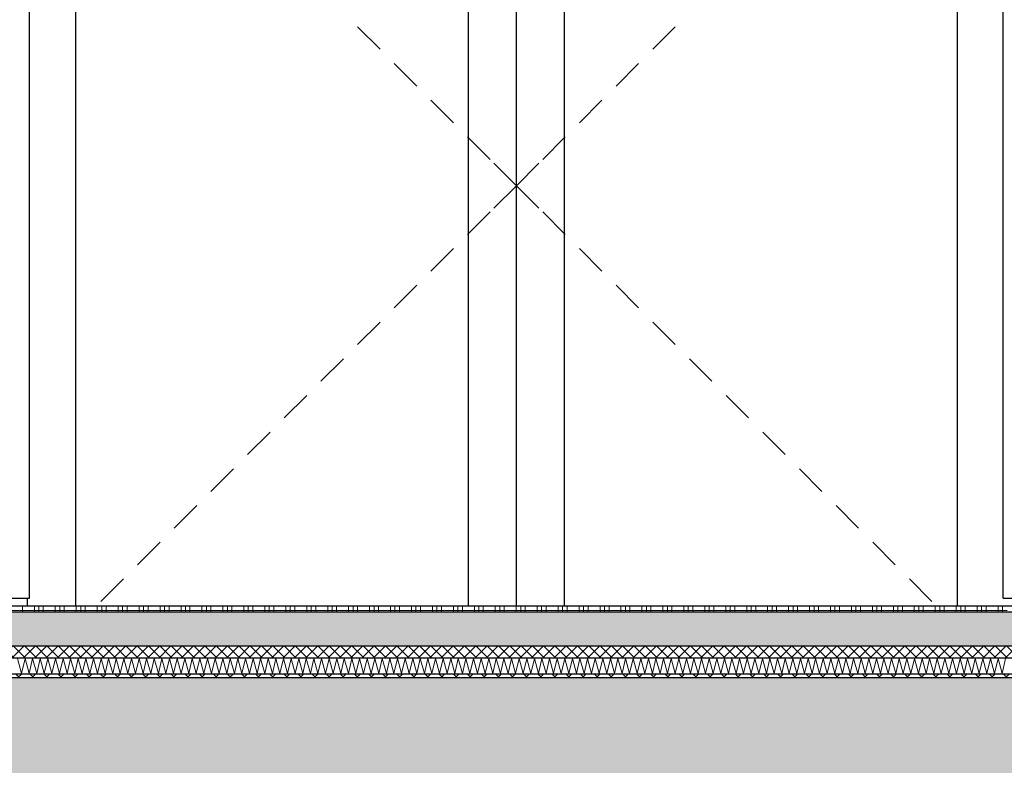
# Model space of a CAD drawing. Header units: metres. Extents: x -12 to 62.3, y -22.2 to 2.8.
# Tile 93 of 214: x 26.8 to 29.2, y -10.6 to -8.7. Entities that reach past the tile are written whole.
import ezdxf

# ---------------------------------------------------------------- set-up
doc = ezdxf.new("R2010")
doc.units = ezdxf.units.M
doc.header["$LTSCALE"] = 20
doc.header["$MEASUREMENT"] = 0
doc.layers.get('0').update_dxf_attribs({"color": 8, "lineweight": 9})
doc.layers.get('Defpoints').update_dxf_attribs({"color": 8, "lineweight": 9})
for name, color, linetype in [('Neubau_A-Decken', 8, 'Continuous'), ('Neubau_B-Bodenaufbau', 8, 'Continuous'), ('Neubau_B-Pfosten-Riegel-Fassade', 8, 'Continuous'), ('Neubau_T-Bemaßung', 8, 'Continuous')]:
    doc.layers.add(name, color=color, linetype=linetype)
doc.styles.add('ERSTELLTER_STIL_2', font='arial.ttf')
doc.dimstyles.new('ERSTELLTER_STIL__1', dxfattribs={"dimtxt": 0.0875, "dimasz": 0.059375, "dimexe": 0.18, "dimexo": 0.0625, "dimgap": 0, "dimtad": 1, "dimzin": 0, "dimdsep": 46, "dimtxsty": 'ERSTELLTER_STIL_2', "dimblk": 'ARROWHEAD_6', "dimblk1": 'ARROWHEAD_6', "dimblk2": 'ARROWHEAD_6', "dimcen": 0.09, "dimclrd": 7, "dimclre": 7, "dimclrt": 7, "dimazin": 0, "dimtfac": 1, "dimtdec": 4, "dimtmove": 0, "dimatfit": 3, "dimfxl": 1, "dimtolj": 1, "dimtzin": 0, "dimarcsym": 0})

# ---------------------------------------------------------------- blocks, each defined once
blk = doc.blocks.new('ARROWHEAD_6')
at = {"color": 0, "linetype": 'Continuous', "lineweight": 0}
for p, q in [((-0.5, -0.5), (0.5, 0.5)), ((0, 0), (-1, 0))]:
    blk.add_line(p, q, dxfattribs=at)
blk = doc.blocks.new('*D470')
at = {"layer": 'Defpoints', "color": 0, "linetype": 'Continuous', "transparency": 16777216}
for p in [(22.615, -6.495), (43.2497, -6.495), (45.53, -10.355)]:
    blk.add_point(p, dxfattribs=at)
at = {"layer": 'Neubau_T-Bemaßung', "linetype": 'Continuous', "lineweight": -2, "transparency": 16777216}
for p, q in [((22.6775, -6.495), (43.4297, -6.495)), ((43.2497, -6.5544), (43.2497, -8.3149)), ((43.2497, -10.2956), (43.2497, -8.5421)), ((45.4675, -10.355), (43.0697, -10.355))]:
    blk.add_line(p, q, dxfattribs=at)
at = {"layer": 'Neubau_T-Bemaßung', "linetype": 'Continuous', "lineweight": -2, "transparency": 16777216, "xscale": 0.059375, "yscale": 0.059375, "zscale": 0.059375}
for p, rotation in [((43.2497, -6.495), 90), ((43.2497, -10.355), 270)]:
    blk.add_blockref('ARROWHEAD_6', p, dxfattribs=dict(at, rotation=rotation))
at = {"layer": 'Neubau_T-Bemaßung', "linetype": 'Continuous', "transparency": 16777216, "insert": (43.2497, -8.4285), "char_height": 0.0875, "attachment_point": 5, "rotation": 90, "style": 'ERSTELLTER_STIL_2'}
blk.add_mtext('\\A1;3.86', dxfattribs=at)
blk = doc.blocks.new('*D481')
at = {"layer": 'Defpoints', "color": 0, "linetype": 'Continuous', "transparency": 16777216}
for p in [(19.0274, -10.355), (45.53, -10.355), (45.53, -10.655)]:
    blk.add_point(p, dxfattribs=at)
at = {"layer": 'Neubau_T-Bemaßung', "linetype": 'Continuous', "lineweight": -2, "transparency": 16777216}
for p, q in [((19.0274, -10.2956), (19.0274, -10.2363)), ((45.4675, -10.355), (18.8474, -10.355)), ((19.0274, -10.355), (19.0274, -10.3917)), ((19.0274, -10.655), (19.0274, -10.6186)), ((45.4675, -10.655), (18.8474, -10.655)), ((19.0274, -10.7144), (19.0274, -10.7738))]:
    blk.add_line(p, q, dxfattribs=at)
at = {"layer": 'Neubau_T-Bemaßung', "linetype": 'Continuous', "lineweight": -2, "transparency": 16777216, "xscale": 0.059375, "yscale": 0.059375, "zscale": 0.059375}
for p, rotation in [((19.0274, -10.355), 270), ((19.0274, -10.655), 90)]:
    blk.add_blockref('ARROWHEAD_6', p, dxfattribs=dict(at, rotation=rotation))
at = {"layer": 'Neubau_T-Bemaßung', "linetype": 'Continuous', "transparency": 16777216, "insert": (19.0274, -10.5051), "char_height": 0.0875, "attachment_point": 5, "rotation": 90, "style": 'ERSTELLTER_STIL_2'}
blk.add_mtext('\\A1;0.30', dxfattribs=at)
blk = doc.blocks.new('*D482')
at = {"layer": 'Defpoints', "color": 0, "linetype": 'Continuous', "transparency": 16777216}
for p in [(18.9137, -10.175), (55.892, -10.175), (45.53, -10.355)]:
    blk.add_point(p, dxfattribs=at)
at = {"layer": 'Neubau_T-Bemaßung', "linetype": 'Continuous', "lineweight": -2, "transparency": 16777216}
for p, q in [((18.9137, -10.175), (18.9137, -10.0772)), ((55.8295, -10.175), (18.7337, -10.175)), ((18.9137, -10.2956), (18.9137, -10.2344)), ((45.4675, -10.355), (18.7337, -10.355))]:
    blk.add_line(p, q, dxfattribs=at)
at = {"layer": 'Neubau_T-Bemaßung', "linetype": 'Continuous', "lineweight": -2, "transparency": 16777216, "xscale": 0.059375, "yscale": 0.059375, "zscale": 0.059375}
for p, rotation in [((18.9137, -10.175), 90), ((18.9137, -10.355), 270)]:
    blk.add_blockref('ARROWHEAD_6', p, dxfattribs=dict(at, rotation=rotation))
at = {"layer": 'Neubau_T-Bemaßung', "linetype": 'Continuous', "transparency": 16777216, "insert": (19.0274, -10.0772), "char_height": 0.0875, "attachment_point": 5, "rotation": 90, "style": 'ERSTELLTER_STIL_2'}
blk.add_mtext('\\A1;0.18', dxfattribs=at)
blk = doc.blocks.new('*D483')
at = {"layer": 'Defpoints', "color": 0, "linetype": 'Continuous', "transparency": 16777216}
for p in [(19.0274, -7.675), (19.2714, -7.675), (55.892, -10.175)]:
    blk.add_point(p, dxfattribs=at)
at = {"layer": 'Neubau_T-Bemaßung', "linetype": 'Continuous', "lineweight": -2, "transparency": 16777216}
for p, q in [((19.2089, -7.675), (18.8474, -7.675)), ((19.0274, -7.7344), (19.0274, -8.8143)), ((19.0274, -10.1156), (19.0274, -9.0427)), ((55.8295, -10.175), (18.8474, -10.175))]:
    blk.add_line(p, q, dxfattribs=at)
at = {"layer": 'Neubau_T-Bemaßung', "linetype": 'Continuous', "lineweight": -2, "transparency": 16777216, "xscale": 0.059375, "yscale": 0.059375, "zscale": 0.059375}
for p, rotation in [((19.0274, -7.675), 90), ((19.0274, -10.175), 270)]:
    blk.add_blockref('ARROWHEAD_6', p, dxfattribs=dict(at, rotation=rotation))
at = {"layer": 'Neubau_T-Bemaßung', "linetype": 'Continuous', "transparency": 16777216, "insert": (19.0274, -8.9285), "char_height": 0.0875, "attachment_point": 5, "rotation": 90, "style": 'ERSTELLTER_STIL_2'}
blk.add_mtext('\\A1;2.50', dxfattribs=at)
blk = doc.blocks.new('*D496')
at = {"layer": 'Defpoints', "color": 0, "linetype": 'Continuous', "transparency": 16777216}
for p in [(19.3774, -10.355), (45.53, -10.355), (45.53, -10.655)]:
    blk.add_point(p, dxfattribs=at)
at = {"layer": 'Neubau_T-Bemaßung', "linetype": 'Continuous', "lineweight": -2, "transparency": 16777216}
for p, q in [((19.3774, -10.2956), (19.3774, -10.2363)), ((45.4675, -10.355), (19.1974, -10.355)), ((19.3774, -10.355), (19.3774, -10.3917)), ((19.3774, -10.655), (19.3774, -10.6186)), ((45.4675, -10.655), (19.1974, -10.655)), ((19.3774, -10.7144), (19.3774, -10.7738))]:
    blk.add_line(p, q, dxfattribs=at)
at = {"layer": 'Neubau_T-Bemaßung', "linetype": 'Continuous', "lineweight": -2, "transparency": 16777216, "xscale": 0.059375, "yscale": 0.059375, "zscale": 0.059375}
for p, rotation in [((19.3774, -10.355), 270), ((19.3774, -10.655), 90)]:
    blk.add_blockref('ARROWHEAD_6', p, dxfattribs=dict(at, rotation=rotation))
at = {"layer": 'Neubau_T-Bemaßung', "linetype": 'Continuous', "transparency": 16777216, "insert": (19.3774, -10.5051), "char_height": 0.0875, "attachment_point": 5, "rotation": 90, "style": 'ERSTELLTER_STIL_2'}
blk.add_mtext('\\A1;0.30', dxfattribs=at)
blk = doc.blocks.new('*D497')
at = {"layer": 'Defpoints', "color": 0, "linetype": 'Continuous', "transparency": 16777216}
for p in [(19.3774, -6.495), (22.615, -6.495), (45.53, -10.355)]:
    blk.add_point(p, dxfattribs=at)
at = {"layer": 'Neubau_T-Bemaßung', "linetype": 'Continuous', "lineweight": -2, "transparency": 16777216}
for p, q in [((22.5525, -6.495), (19.1974, -6.495)), ((19.3774, -6.5544), (19.3774, -8.3149)), ((19.3774, -10.2956), (19.3774, -8.5421)), ((45.4675, -10.355), (19.1974, -10.355))]:
    blk.add_line(p, q, dxfattribs=at)
at = {"layer": 'Neubau_T-Bemaßung', "linetype": 'Continuous', "lineweight": -2, "transparency": 16777216, "xscale": 0.059375, "yscale": 0.059375, "zscale": 0.059375}
for p, rotation in [((19.3774, -6.495), 90), ((19.3774, -10.355), 270)]:
    blk.add_blockref('ARROWHEAD_6', p, dxfattribs=dict(at, rotation=rotation))
at = {"layer": 'Neubau_T-Bemaßung', "linetype": 'Continuous', "transparency": 16777216, "insert": (19.3774, -8.4285), "char_height": 0.0875, "attachment_point": 5, "rotation": 90, "style": 'ERSTELLTER_STIL_2'}
blk.add_mtext('\\A1;3.86', dxfattribs=at)
blk = doc.blocks.new('*D503')
at = {"layer": 'Defpoints', "color": 0, "linetype": 'Continuous', "transparency": 16777216}
for p in [(2.6448, -10.355), (45.53, -10.355), (7.125, -10.655)]:
    blk.add_point(p, dxfattribs=at)
at = {"layer": 'Neubau_T-Bemaßung', "linetype": 'Continuous', "lineweight": -2, "transparency": 16777216}
for p, q in [((2.6448, -10.2956), (2.6448, -10.2363)), ((45.4675, -10.355), (2.4648, -10.355)), ((2.6448, -10.355), (2.6448, -10.3917)), ((2.6448, -10.655), (2.6448, -10.6186)), ((7.0625, -10.655), (2.4648, -10.655)), ((2.6448, -10.7144), (2.6448, -10.7738))]:
    blk.add_line(p, q, dxfattribs=at)
at = {"layer": 'Neubau_T-Bemaßung', "linetype": 'Continuous', "lineweight": -2, "transparency": 16777216, "xscale": 0.059375, "yscale": 0.059375, "zscale": 0.059375}
for p, rotation in [((2.6448, -10.355), 270), ((2.6448, -10.655), 90)]:
    blk.add_blockref('ARROWHEAD_6', p, dxfattribs=dict(at, rotation=rotation))
at = {"layer": 'Neubau_T-Bemaßung', "linetype": 'Continuous', "transparency": 16777216, "insert": (2.6448, -10.5051), "char_height": 0.0875, "attachment_point": 5, "rotation": 90, "style": 'ERSTELLTER_STIL_2'}
blk.add_mtext('\\A1;0.30', dxfattribs=at)
blk = doc.blocks.new('*D504')
at = {"layer": 'Defpoints', "color": 0, "linetype": 'Continuous', "transparency": 16777216}
for p in [(2.5311, -10.175), (55.892, -10.175), (45.53, -10.355)]:
    blk.add_point(p, dxfattribs=at)
at = {"layer": 'Neubau_T-Bemaßung', "linetype": 'Continuous', "lineweight": -2, "transparency": 16777216}
for p, q in [((2.5311, -10.175), (2.5311, -10.0772)), ((55.8295, -10.175), (2.3511, -10.175)), ((2.5311, -10.2956), (2.5311, -10.2344)), ((45.4675, -10.355), (2.3511, -10.355))]:
    blk.add_line(p, q, dxfattribs=at)
at = {"layer": 'Neubau_T-Bemaßung', "linetype": 'Continuous', "lineweight": -2, "transparency": 16777216, "xscale": 0.059375, "yscale": 0.059375, "zscale": 0.059375}
for p, rotation in [((2.5311, -10.175), 90), ((2.5311, -10.355), 270)]:
    blk.add_blockref('ARROWHEAD_6', p, dxfattribs=dict(at, rotation=rotation))
at = {"layer": 'Neubau_T-Bemaßung', "linetype": 'Continuous', "transparency": 16777216, "insert": (2.6448, -10.0772), "char_height": 0.0875, "attachment_point": 5, "rotation": 90, "style": 'ERSTELLTER_STIL_2'}
blk.add_mtext('\\A1;0.18', dxfattribs=at)
blk = doc.blocks.new('*D505')
at = {"layer": 'Defpoints', "color": 0, "linetype": 'Continuous', "transparency": 16777216}
for p in [(2.6448, -7.175), (42.69, -7.175), (55.892, -10.175)]:
    blk.add_point(p, dxfattribs=at)
at = {"layer": 'Neubau_T-Bemaßung', "linetype": 'Continuous', "lineweight": -2, "transparency": 16777216}
for p, q in [((42.6275, -7.175), (2.4648, -7.175)), ((2.6448, -7.2344), (2.6448, -8.565)), ((2.6448, -10.1156), (2.6448, -8.792)), ((55.8295, -10.175), (2.4648, -10.175))]:
    blk.add_line(p, q, dxfattribs=at)
at = {"layer": 'Neubau_T-Bemaßung', "linetype": 'Continuous', "lineweight": -2, "transparency": 16777216, "xscale": 0.059375, "yscale": 0.059375, "zscale": 0.059375}
for p, rotation in [((2.6448, -7.175), 90), ((2.6448, -10.175), 270)]:
    blk.add_blockref('ARROWHEAD_6', p, dxfattribs=dict(at, rotation=rotation))
at = {"layer": 'Neubau_T-Bemaßung', "linetype": 'Continuous', "transparency": 16777216, "insert": (2.6448, -8.6785), "char_height": 0.0875, "attachment_point": 5, "rotation": 90, "style": 'ERSTELLTER_STIL_2'}
blk.add_mtext('\\A1;3.00', dxfattribs=at)
blk = doc.blocks.new('*D444')
at = {"layer": 'Defpoints', "color": 0, "linetype": 'Continuous', "transparency": 16777216}
for p in [(2.9948, -10.355), (45.53, -10.355), (3.1774, -10.655)]:
    blk.add_point(p, dxfattribs=at)
at = {"layer": 'Neubau_T-Bemaßung', "linetype": 'Continuous', "lineweight": -2, "transparency": 16777216}
for p, q in [((2.9948, -10.2956), (2.9948, -10.2363)), ((45.4675, -10.355), (2.8148, -10.355)), ((2.9948, -10.355), (2.9948, -10.3917)), ((2.9948, -10.655), (2.9948, -10.6186)), ((3.1149, -10.655), (2.8148, -10.655)), ((2.9948, -10.7144), (2.9948, -10.7738))]:
    blk.add_line(p, q, dxfattribs=at)
at = {"layer": 'Neubau_T-Bemaßung', "linetype": 'Continuous', "lineweight": -2, "transparency": 16777216, "xscale": 0.059375, "yscale": 0.059375, "zscale": 0.059375}
for p, rotation in [((2.9948, -10.355), 270), ((2.9948, -10.655), 90)]:
    blk.add_blockref('ARROWHEAD_6', p, dxfattribs=dict(at, rotation=rotation))
at = {"layer": 'Neubau_T-Bemaßung', "linetype": 'Continuous', "transparency": 16777216, "insert": (2.9948, -10.5051), "char_height": 0.0875, "attachment_point": 5, "rotation": 90, "style": 'ERSTELLTER_STIL_2'}
blk.add_mtext('\\A1;0.30', dxfattribs=at)
blk = doc.blocks.new('*D445')
at = {"layer": 'Defpoints', "color": 0, "linetype": 'Continuous', "transparency": 16777216}
for p in [(2.9948, -6.495), (22.615, -6.495), (45.53, -10.355)]:
    blk.add_point(p, dxfattribs=at)
at = {"layer": 'Neubau_T-Bemaßung', "linetype": 'Continuous', "lineweight": -2, "transparency": 16777216}
for p, q in [((22.5525, -6.495), (2.8148, -6.495)), ((2.9948, -6.5544), (2.9948, -8.3149)), ((2.9948, -10.2956), (2.9948, -8.5421)), ((45.4675, -10.355), (2.8148, -10.355))]:
    blk.add_line(p, q, dxfattribs=at)
at = {"layer": 'Neubau_T-Bemaßung', "linetype": 'Continuous', "lineweight": -2, "transparency": 16777216, "xscale": 0.059375, "yscale": 0.059375, "zscale": 0.059375}
for p, rotation in [((2.9948, -6.495), 90), ((2.9948, -10.355), 270)]:
    blk.add_blockref('ARROWHEAD_6', p, dxfattribs=dict(at, rotation=rotation))
at = {"layer": 'Neubau_T-Bemaßung', "linetype": 'Continuous', "transparency": 16777216, "insert": (2.9948, -8.4285), "char_height": 0.0875, "attachment_point": 5, "rotation": 90, "style": 'ERSTELLTER_STIL_2'}
blk.add_mtext('\\A1;3.86', dxfattribs=at)
blk = doc.blocks.new('*D415')
at = {"layer": 'Defpoints', "color": 0, "linetype": 'Continuous', "transparency": 16777216}
for p in [(8.8736, -10.355), (45.53, -10.355), (0.2, -10.655)]:
    blk.add_point(p, dxfattribs=at)
at = {"layer": 'Neubau_T-Bemaßung', "linetype": 'Continuous', "lineweight": -2, "transparency": 16777216}
for p, q in [((45.4675, -10.355), (8.6936, -10.355)), ((8.8736, -10.4144), (8.8736, -10.5956)), ((0.2625, -10.655), (9.0536, -10.655)), ((8.8736, -10.655), (8.8736, -10.7531))]:
    blk.add_line(p, q, dxfattribs=at)
at = {"layer": 'Neubau_T-Bemaßung', "linetype": 'Continuous', "lineweight": -2, "transparency": 16777216, "xscale": 0.059375, "yscale": 0.059375, "zscale": 0.059375}
for p, rotation in [((8.8736, -10.355), 90), ((8.8736, -10.655), 270)]:
    blk.add_blockref('ARROWHEAD_6', p, dxfattribs=dict(at, rotation=rotation))
at = {"layer": 'Neubau_T-Bemaßung', "linetype": 'Continuous', "transparency": 16777216, "insert": (8.7601, -10.7531), "char_height": 0.0875, "attachment_point": 5, "rotation": 90, "style": 'ERSTELLTER_STIL_2'}
blk.add_mtext('\\A1;0.30', dxfattribs=at)
blk = doc.blocks.new('*D416')
at = {"layer": 'Defpoints', "color": 0, "linetype": 'Continuous', "transparency": 16777216}
for p in [(8.8739, -10.175), (55.892, -10.175), (45.53, -10.355)]:
    blk.add_point(p, dxfattribs=at)
at = {"layer": 'Neubau_T-Bemaßung', "linetype": 'Continuous', "lineweight": -2, "transparency": 16777216}
for p, q in [((55.8295, -10.175), (8.6939, -10.175)), ((8.8739, -10.2344), (8.8739, -10.2956)), ((45.4675, -10.355), (8.6939, -10.355)), ((8.8739, -10.355), (8.8739, -10.4531))]:
    blk.add_line(p, q, dxfattribs=at)
at = {"layer": 'Neubau_T-Bemaßung', "linetype": 'Continuous', "lineweight": -2, "transparency": 16777216, "xscale": 0.059375, "yscale": 0.059375, "zscale": 0.059375}
for p, rotation in [((8.8739, -10.175), 90), ((8.8739, -10.355), 270)]:
    blk.add_blockref('ARROWHEAD_6', p, dxfattribs=dict(at, rotation=rotation))
at = {"layer": 'Neubau_T-Bemaßung', "linetype": 'Continuous', "transparency": 16777216, "insert": (8.7601, -10.4531), "char_height": 0.0875, "attachment_point": 5, "rotation": 90, "style": 'ERSTELLTER_STIL_2'}
blk.add_mtext('\\A1;0.18', dxfattribs=at)
blk = doc.blocks.new('*D417')
at = {"layer": 'Defpoints', "color": 0, "linetype": 'Continuous', "transparency": 16777216}
for p in [(8.7601, -6.825), (8.9865, -6.825), (55.892, -10.175)]:
    blk.add_point(p, dxfattribs=at)
at = {"layer": 'Neubau_T-Bemaßung', "linetype": 'Continuous', "lineweight": -2, "transparency": 16777216}
for p, q in [((8.924, -6.825), (8.5801, -6.825)), ((8.7601, -6.8844), (8.7601, -8.4563)), ((8.7601, -10.1156), (8.7601, -8.6842)), ((55.8295, -10.175), (8.5801, -10.175))]:
    blk.add_line(p, q, dxfattribs=at)
at = {"layer": 'Neubau_T-Bemaßung', "linetype": 'Continuous', "lineweight": -2, "transparency": 16777216, "xscale": 0.059375, "yscale": 0.059375, "zscale": 0.059375}
for p, rotation in [((8.7601, -6.825), 90), ((8.7601, -10.175), 270)]:
    blk.add_blockref('ARROWHEAD_6', p, dxfattribs=dict(at, rotation=rotation))
at = {"layer": 'Neubau_T-Bemaßung', "linetype": 'Continuous', "transparency": 16777216, "insert": (8.7601, -8.5702), "char_height": 0.0875, "attachment_point": 5, "rotation": 90, "style": 'ERSTELLTER_STIL_2'}
blk.add_mtext('\\A1;3.35', dxfattribs=at)
blk = doc.blocks.new('*D428')
at = {"layer": 'Defpoints', "color": 0, "linetype": 'Continuous', "transparency": 16777216}
for p in [(9.1101, -10.355), (45.53, -10.355), (3.1774, -10.655)]:
    blk.add_point(p, dxfattribs=at)
at = {"layer": 'Neubau_T-Bemaßung', "linetype": 'Continuous', "lineweight": -2, "transparency": 16777216}
for p, q in [((9.1101, -10.2956), (9.1101, -10.2363)), ((45.4675, -10.355), (8.9301, -10.355)), ((9.1101, -10.355), (9.1101, -10.3917)), ((9.1101, -10.655), (9.1101, -10.6186)), ((3.2399, -10.655), (9.2901, -10.655)), ((9.1101, -10.7144), (9.1101, -10.7738))]:
    blk.add_line(p, q, dxfattribs=at)
at = {"layer": 'Neubau_T-Bemaßung', "linetype": 'Continuous', "lineweight": -2, "transparency": 16777216, "xscale": 0.059375, "yscale": 0.059375, "zscale": 0.059375}
for p, rotation in [((9.1101, -10.355), 270), ((9.1101, -10.655), 90)]:
    blk.add_blockref('ARROWHEAD_6', p, dxfattribs=dict(at, rotation=rotation))
at = {"layer": 'Neubau_T-Bemaßung', "linetype": 'Continuous', "transparency": 16777216, "insert": (9.1101, -10.5051), "char_height": 0.0875, "attachment_point": 5, "rotation": 90, "style": 'ERSTELLTER_STIL_2'}
blk.add_mtext('\\A1;0.30', dxfattribs=at)
blk = doc.blocks.new('*D429')
at = {"layer": 'Defpoints', "color": 0, "linetype": 'Continuous', "transparency": 16777216}
for p in [(9.1101, -6.495), (22.615, -6.495), (45.53, -10.355)]:
    blk.add_point(p, dxfattribs=at)
at = {"layer": 'Neubau_T-Bemaßung', "linetype": 'Continuous', "lineweight": -2, "transparency": 16777216}
for p, q in [((22.5525, -6.495), (8.9301, -6.495)), ((9.1101, -6.5544), (9.1101, -8.3149)), ((9.1101, -10.2956), (9.1101, -8.5421)), ((45.4675, -10.355), (8.9301, -10.355))]:
    blk.add_line(p, q, dxfattribs=at)
at = {"layer": 'Neubau_T-Bemaßung', "linetype": 'Continuous', "lineweight": -2, "transparency": 16777216, "xscale": 0.059375, "yscale": 0.059375, "zscale": 0.059375}
for p, rotation in [((9.1101, -6.495), 90), ((9.1101, -10.355), 270)]:
    blk.add_blockref('ARROWHEAD_6', p, dxfattribs=dict(at, rotation=rotation))
at = {"layer": 'Neubau_T-Bemaßung', "linetype": 'Continuous', "transparency": 16777216, "insert": (9.1101, -8.4285), "char_height": 0.0875, "attachment_point": 5, "rotation": 90, "style": 'ERSTELLTER_STIL_2'}
blk.add_mtext('\\A1;3.86', dxfattribs=at)

msp = doc.modelspace()

# ---------------------------------------------------------------- hatches: boundary and pattern name
at = {"layer": 'Neubau_A-Decken', "linetype": 'Continuous'}
h = msp.add_hatch(dxfattribs=at)
h.set_pattern_fill('BETON__STAHLBETON_0001', color=256, style=0, pattern_type=2)
h.set_pattern_definition([(45, (2952.9134, -10.175), (-0.0848528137, 0.0848528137), []), (45, (2952.87097, -10.13257), (-0.0848528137, 0.0848528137), [0.09, -0.03])])
h.paths.add_polyline_path([(45.53, -10.355), (14.55, -10.355), (14.55, -10.655), (45.53, -10.655)])
at = {"layer": 'Neubau_B-Bodenaufbau', "linetype": 'Continuous'}
h = msp.add_hatch(dxfattribs=at)
h.set_pattern_fill('BETON__UNBEWEHRT_0001', color=256, style=0, pattern_type=2)
h.set_pattern_definition([(45, (2952.9134, -10.175), (-0.0353553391, 0.0353553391), [0.0375, -0.0125]), (45, (2952.9134, -10.139645), (-0.0353553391, 0.0353553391), [0.0375, -0.0125])])
h.paths.add_polyline_path([(40.005, -10.19), (20.495, -10.19), (20.495, -10.275), (40.005, -10.275)])
h = msp.add_hatch(dxfattribs=at)
h.set_pattern_fill('DÄMMUNG__HART_2_0001', color=256, style=0, pattern_type=2)
h.set_pattern_definition([(45, (2952.9134, -10.175), (-0.01414213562, 0.01414213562), []), (135, (2952.9134, -10.175), (0.01414213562, 0.01414213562), [])])
h.paths.add_polyline_path([(40.005, -10.275), (20.495, -10.275), (20.495, -10.305), (40.005, -10.305)])
h = msp.add_hatch(dxfattribs=at)
h.set_pattern_fill('GUßASPHALT_0001', color=256, style=0, pattern_type=2)
h.set_pattern_definition([(45, (2952.9134, -10.175), (-0.01767766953, 0.01767766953), []), (135, (2952.9134, -10.175), (0.01767766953, 0.01767766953), [])])
h.paths.add_polyline_path([(20.495, -10.355), (40.005, -10.355), (40.005, -10.345), (20.495, -10.345)])

# ---------------------------------------------------------------- linework, layer by layer
at = {"layer": 'Neubau_A-Decken', "linetype": 'Continuous', "flags": 128}
msp.add_lwpolyline([(45.39, -10.355), (40.005, -10.355), (20.495, -10.355), (18.45, -10.355), (18.4375, -10.355), (18.425, -10.355), (18.275, -10.355), (18.2625, -10.355), (18.25, -10.355), (15.95, -10.355), (15.9375, -10.355), (15.925, -10.355), (15.875, -10.355), (15.675, -10.355), (15.625, -10.355), (15.6125, -10.355), (15.6, -10.355), (14.55, -10.355)], dxfattribs=at)
at = {"layer": 'Neubau_B-Bodenaufbau', "linetype": 'Continuous', "lineweight": 9}
for p, q in [((26.7209, -10.1862), (26.7734, -10.1862)), ((26.7734, -10.175), (26.7734, -10.19)), ((26.7734, -10.1862), (26.8259, -10.1862)), ((26.8034, -10.175), (26.8034, -10.19)), ((26.8146, -10.175), (26.8146, -10.19)), ((26.8259, -10.175), (26.8259, -10.19)), ((26.8259, -10.1862), (26.8784, -10.1862)), ((26.8559, -10.175), (26.8559, -10.19)), ((26.8671, -10.175), (26.8671, -10.19)), ((26.8784, -10.175), (26.8784, -10.19)), ((26.8784, -10.1862), (26.9309, -10.1862)), ((26.9084, -10.175), (26.9084, -10.19)), ((26.9196, -10.175), (26.9196, -10.19)), ((26.9309, -10.175), (26.9309, -10.19)), ((26.9309, -10.1862), (26.9834, -10.1862)), ((26.9609, -10.175), (26.9609, -10.19)), ((26.9721, -10.175), (26.9721, -10.19)), ((26.9834, -10.175), (26.9834, -10.19)), ((26.9834, -10.1862), (27.0359, -10.1862)), ((27.0134, -10.175), (27.0134, -10.19)), ((27.0246, -10.175), (27.0246, -10.19)), ((27.0359, -10.175), (27.0359, -10.19)), ((27.0359, -10.1862), (27.0884, -10.1862)), ((27.0659, -10.175), (27.0659, -10.19)), ((27.0771, -10.175), (27.0771, -10.19)), ((27.0884, -10.175), (27.0884, -10.19)), ((27.0884, -10.1862), (27.1409, -10.1862)), ((27.1184, -10.175), (27.1184, -10.19)), ((27.1296, -10.175), (27.1296, -10.19)), ((27.1409, -10.175), (27.1409, -10.19)), ((27.1409, -10.1862), (27.1934, -10.1862)), ((27.1709, -10.175), (27.1709, -10.19)), ((27.1821, -10.175), (27.1821, -10.19)), ((27.1934, -10.175), (27.1934, -10.19)), ((27.1934, -10.1862), (27.2459, -10.1862)), ((27.2234, -10.175), (27.2234, -10.19)), ((27.2346, -10.175), (27.2346, -10.19)), ((27.2459, -10.175), (27.2459, -10.19)), ((27.2459, -10.1862), (27.2984, -10.1862)), ((27.2759, -10.175), (27.2759, -10.19)), ((27.2871, -10.175), (27.2871, -10.19)), ((27.2984, -10.175), (27.2984, -10.19)), ((27.2984, -10.1862), (27.3509, -10.1862)), ((27.3284, -10.175), (27.3284, -10.19)), ((27.3396, -10.175), (27.3396, -10.19)), ((27.3509, -10.175), (27.3509, -10.19)), ((27.3509, -10.1862), (27.4034, -10.1862)), ((27.3809, -10.175), (27.3809, -10.19)), ((27.3921, -10.175), (27.3921, -10.19)), ((27.4034, -10.175), (27.4034, -10.19)), ((27.4034, -10.1862), (27.4559, -10.1862)), ((27.4334, -10.175), (27.4334, -10.19)), ((27.4446, -10.175), (27.4446, -10.19)), ((27.4559, -10.175), (27.4559, -10.19)), ((27.4559, -10.1862), (27.5084, -10.1862)), ((27.4859, -10.175), (27.4859, -10.19)), ((27.4971, -10.175), (27.4971, -10.19)), ((27.5084, -10.175), (27.5084, -10.19)), ((27.5084, -10.1862), (27.5609, -10.1862)), ((27.5384, -10.175), (27.5384, -10.19)), ((27.5496, -10.175), (27.5496, -10.19)), ((27.5609, -10.175), (27.5609, -10.19)), ((27.5609, -10.1862), (27.6134, -10.1862)), ((27.5909, -10.175), (27.5909, -10.19)), ((27.6021, -10.175), (27.6021, -10.19)), ((27.6134, -10.175), (27.6134, -10.19)), ((27.6134, -10.1862), (27.6659, -10.1862)), ((27.6434, -10.175), (27.6434, -10.19)), ((27.6546, -10.175), (27.6546, -10.19)), ((27.6659, -10.175), (27.6659, -10.19)), ((27.6659, -10.1862), (27.7184, -10.1862)), ((27.6959, -10.175), (27.6959, -10.19)), ((27.7071, -10.175), (27.7071, -10.19)), ((27.7184, -10.175), (27.7184, -10.19)), ((27.7184, -10.1862), (27.7709, -10.1862)), ((27.7484, -10.175), (27.7484, -10.19)), ((27.7596, -10.175), (27.7596, -10.19)), ((27.7709, -10.175), (27.7709, -10.19)), ((27.7709, -10.1862), (27.8234, -10.1862)), ((27.8009, -10.175), (27.8009, -10.19)), ((27.8121, -10.175), (27.8121, -10.19)), ((27.8234, -10.175), (27.8234, -10.19)), ((27.8234, -10.1862), (27.8759, -10.1862)), ((27.8534, -10.175), (27.8534, -10.19)), ((27.8646, -10.175), (27.8646, -10.19)), ((27.8759, -10.175), (27.8759, -10.19)), ((27.8759, -10.1862), (27.9284, -10.1862)), ((27.9059, -10.175), (27.9059, -10.19)), ((27.9171, -10.175), (27.9171, -10.19)), ((27.9284, -10.175), (27.9284, -10.19)), ((27.9284, -10.1862), (27.9809, -10.1862)), ((27.9584, -10.175), (27.9584, -10.19)), ((27.9696, -10.175), (27.9696, -10.19)), ((27.9809, -10.175), (27.9809, -10.19)), ((27.9809, -10.1862), (28.0334, -10.1862)), ((28.0109, -10.175), (28.0109, -10.19)), ((28.0221, -10.175), (28.0221, -10.19)), ((28.0334, -10.175), (28.0334, -10.19)), ((28.0334, -10.1862), (28.0859, -10.1862)), ((28.0634, -10.175), (28.0634, -10.19)), ((28.0746, -10.175), (28.0746, -10.19)), ((28.0859, -10.175), (28.0859, -10.19)), ((28.0859, -10.1862), (28.1384, -10.1862)), ((28.1159, -10.175), (28.1159, -10.19)), ((28.1271, -10.175), (28.1271, -10.19)), ((28.1384, -10.175), (28.1384, -10.19)), ((28.1384, -10.1862), (28.1909, -10.1862)), ((28.1684, -10.175), (28.1684, -10.19)), ((28.1796, -10.175), (28.1796, -10.19)), ((28.1909, -10.175), (28.1909, -10.19)), ((28.1909, -10.1862), (28.2434, -10.1862)), ((28.2209, -10.175), (28.2209, -10.19)), ((28.2321, -10.175), (28.2321, -10.19)), ((28.2434, -10.175), (28.2434, -10.19)), ((28.2434, -10.1862), (28.2959, -10.1862)), ((28.2734, -10.175), (28.2734, -10.19)), ((28.2846, -10.175), (28.2846, -10.19)), ((28.2959, -10.175), (28.2959, -10.19)), ((28.2959, -10.1862), (28.3484, -10.1862)), ((28.3259, -10.175), (28.3259, -10.19)), ((28.3371, -10.175), (28.3371, -10.19)), ((28.3484, -10.175), (28.3484, -10.19)), ((28.3484, -10.1862), (28.4009, -10.1862)), ((28.3784, -10.175), (28.3784, -10.19)), ((28.3896, -10.175), (28.3896, -10.19)), ((28.4009, -10.175), (28.4009, -10.19)), ((28.4009, -10.1862), (28.4534, -10.1862)), ((28.4309, -10.175), (28.4309, -10.19)), ((28.4421, -10.175), (28.4421, -10.19)), ((28.4534, -10.175), (28.4534, -10.19)), ((28.4534, -10.1862), (28.5059, -10.1862)), ((28.4834, -10.175), (28.4834, -10.19)), ((28.4946, -10.175), (28.4946, -10.19)), ((28.5059, -10.175), (28.5059, -10.19)), ((28.5059, -10.1862), (28.5584, -10.1862)), ((28.5359, -10.175), (28.5359, -10.19)), ((28.5471, -10.175), (28.5471, -10.19)), ((28.5584, -10.175), (28.5584, -10.19)), ((28.5584, -10.1862), (28.6109, -10.1862)), ((28.5884, -10.175), (28.5884, -10.19)), ((28.5996, -10.175), (28.5996, -10.19)), ((28.6109, -10.175), (28.6109, -10.19)), ((28.6109, -10.1862), (28.6634, -10.1862)), ((28.6409, -10.175), (28.6409, -10.19)), ((28.6521, -10.175), (28.6521, -10.19)), ((28.6634, -10.175), (28.6634, -10.19)), ((28.6634, -10.1862), (28.7159, -10.1862)), ((28.6934, -10.175), (28.6934, -10.19)), ((28.7046, -10.175), (28.7046, -10.19)), ((28.7159, -10.175), (28.7159, -10.19)), ((28.7159, -10.1862), (28.7684, -10.1862)), ((28.7459, -10.175), (28.7459, -10.19)), ((28.7571, -10.175), (28.7571, -10.19)), ((28.7684, -10.175), (28.7684, -10.19)), ((28.7684, -10.1862), (28.8209, -10.1862)), ((28.7984, -10.175), (28.7984, -10.19)), ((28.8096, -10.175), (28.8096, -10.19)), ((28.8209, -10.175), (28.8209, -10.19)), ((28.8209, -10.1862), (28.8734, -10.1862)), ((28.8509, -10.175), (28.8509, -10.19)), ((28.8621, -10.175), (28.8621, -10.19)), ((28.8734, -10.175), (28.8734, -10.19)), ((28.8734, -10.1862), (28.9259, -10.1862)), ((28.9034, -10.175), (28.9034, -10.19)), ((28.9146, -10.175), (28.9146, -10.19)), ((28.9259, -10.175), (28.9259, -10.19)), ((28.9259, -10.1862), (28.9784, -10.1862)), ((28.9559, -10.175), (28.9559, -10.19)), ((28.9671, -10.175), (28.9671, -10.19)), ((28.9784, -10.175), (28.9784, -10.19)), ((28.9784, -10.1862), (29.0309, -10.1862)), ((29.0084, -10.175), (29.0084, -10.19)), ((29.0196, -10.175), (29.0196, -10.19)), ((29.0309, -10.175), (29.0309, -10.19)), ((29.0309, -10.1862), (29.0834, -10.1862)), ((29.0609, -10.175), (29.0609, -10.19)), ((29.0721, -10.175), (29.0721, -10.19)), ((29.0834, -10.175), (29.0834, -10.19)), ((29.0834, -10.1862), (29.1359, -10.1862)), ((29.1134, -10.175), (29.1134, -10.19)), ((29.1246, -10.175), (29.1246, -10.19)), ((29.1359, -10.175), (29.1359, -10.19)), ((29.1359, -10.1862), (29.1884, -10.1862)), ((29.1659, -10.175), (29.1659, -10.19)), ((29.1771, -10.175), (29.1771, -10.19)), ((29.1884, -10.175), (29.1884, -10.19)), ((29.1884, -10.1862), (29.2409, -10.1862)), ((29.2184, -10.175), (29.2184, -10.19)), ((29.2296, -10.175), (29.2296, -10.19)), ((26.761, -10.306), (26.7712, -10.344)), ((26.7712, -10.344), (26.7801, -10.306)), ((26.7801, -10.306), (26.7903, -10.344)), ((26.7903, -10.344), (26.7991, -10.306)), ((26.7991, -10.306), (26.8093, -10.344)), ((26.8093, -10.344), (26.8182, -10.306)), ((26.8182, -10.306), (26.8284, -10.344)), ((26.8284, -10.344), (26.8372, -10.306)), ((26.8372, -10.306), (26.8474, -10.344)), ((26.8474, -10.344), (26.8563, -10.306)), ((26.8563, -10.306), (26.8665, -10.344)), ((26.8665, -10.344), (26.8753, -10.306)), ((26.8753, -10.306), (26.8855, -10.344)), ((26.8855, -10.344), (26.8944, -10.306)), ((26.8944, -10.306), (26.9046, -10.344)), ((26.9046, -10.344), (26.9134, -10.306)), ((26.9134, -10.306), (26.9236, -10.344)), ((26.9236, -10.344), (26.9324, -10.306)), ((26.9324, -10.306), (26.9426, -10.344)), ((26.9426, -10.344), (26.9515, -10.306)), ((26.9515, -10.306), (26.9617, -10.344)), ((26.9617, -10.344), (26.9705, -10.306)), ((26.9705, -10.306), (26.9807, -10.344)), ((26.9807, -10.344), (26.9896, -10.306)), ((26.9896, -10.306), (26.9998, -10.344)), ((26.9998, -10.344), (27.0086, -10.306)), ((27.0086, -10.306), (27.0188, -10.344)), ((27.0188, -10.344), (27.0277, -10.306)), ((27.0277, -10.306), (27.0379, -10.344)), ((27.0379, -10.344), (27.0467, -10.306)), ((27.0467, -10.306), (27.0569, -10.344)), ((27.0569, -10.344), (27.0658, -10.306)), ((27.0658, -10.306), (27.076, -10.344)), ((27.076, -10.344), (27.0848, -10.306)), ((27.0848, -10.306), (27.095, -10.344)), ((27.095, -10.344), (27.1039, -10.306)), ((27.1039, -10.306), (27.1141, -10.344)), ((27.1141, -10.344), (27.1229, -10.306)), ((27.1229, -10.306), (27.1331, -10.344)), ((27.1331, -10.344), (27.142, -10.306)), ((27.142, -10.306), (27.1522, -10.344)), ((27.1522, -10.344), (27.161, -10.306)), ((27.161, -10.306), (27.1712, -10.344)), ((27.1712, -10.344), (27.1801, -10.306)), ((27.1801, -10.306), (27.1903, -10.344)), ((27.1903, -10.344), (27.1991, -10.306)), ((27.1991, -10.306), (27.2093, -10.344)), ((27.2093, -10.344), (27.2182, -10.306)), ((27.2182, -10.306), (27.2284, -10.344)), ((27.2284, -10.344), (27.2372, -10.306)), ((27.2372, -10.306), (27.2474, -10.344)), ((27.2474, -10.344), (27.2563, -10.306)), ((27.2563, -10.306), (27.2665, -10.344)), ((27.2665, -10.344), (27.2753, -10.306)), ((27.2753, -10.306), (27.2855, -10.344)), ((27.2855, -10.344), (27.2944, -10.306)), ((27.2944, -10.306), (27.3046, -10.344)), ((27.3046, -10.344), (27.3134, -10.306)), ((27.3134, -10.306), (27.3236, -10.344)), ((27.3236, -10.344), (27.3324, -10.306)), ((27.3324, -10.306), (27.3426, -10.344)), ((27.3426, -10.344), (27.3515, -10.306)), ((27.3515, -10.306), (27.3617, -10.344)), ((27.3617, -10.344), (27.3705, -10.306)), ((27.3705, -10.306), (27.3807, -10.344)), ((27.3807, -10.344), (27.3896, -10.306)), ((27.3896, -10.306), (27.3998, -10.344)), ((27.3998, -10.344), (27.4086, -10.306)), ((27.4086, -10.306), (27.4188, -10.344)), ((27.4188, -10.344), (27.4277, -10.306)), ((27.4277, -10.306), (27.4379, -10.344)), ((27.4379, -10.344), (27.4467, -10.306)), ((27.4467, -10.306), (27.4569, -10.344)), ((27.4569, -10.344), (27.4658, -10.306)), ((27.4658, -10.306), (27.476, -10.344)), ((27.476, -10.344), (27.4848, -10.306)), ((27.4848, -10.306), (27.495, -10.344)), ((27.495, -10.344), (27.5039, -10.306)), ((27.5039, -10.306), (27.5141, -10.344)), ((27.5141, -10.344), (27.5229, -10.306)), ((27.5229, -10.306), (27.5331, -10.344)), ((27.5331, -10.344), (27.542, -10.306)), ((27.542, -10.306), (27.5522, -10.344)), ((27.5522, -10.344), (27.561, -10.306)), ((27.561, -10.306), (27.5712, -10.344)), ((27.5712, -10.344), (27.5801, -10.306)), ((27.5801, -10.306), (27.5903, -10.344)), ((27.5903, -10.344), (27.5991, -10.306)), ((27.5991, -10.306), (27.6093, -10.344)), ((27.6093, -10.344), (27.6182, -10.306)), ((27.6182, -10.306), (27.6284, -10.344)), ((27.6284, -10.344), (27.6372, -10.306)), ((27.6372, -10.306), (27.6474, -10.344)), ((27.6474, -10.344), (27.6563, -10.306)), ((27.6563, -10.306), (27.6665, -10.344)), ((27.6665, -10.344), (27.6753, -10.306)), ((27.6753, -10.306), (27.6855, -10.344)), ((27.6855, -10.344), (27.6944, -10.306)), ((27.6944, -10.306), (27.7046, -10.344)), ((27.7046, -10.344), (27.7134, -10.306)), ((27.7134, -10.306), (27.7236, -10.344)), ((27.7236, -10.344), (27.7324, -10.306)), ((27.7324, -10.306), (27.7426, -10.344)), ((27.7426, -10.344), (27.7515, -10.306)), ((27.7515, -10.306), (27.7617, -10.344)), ((27.7617, -10.344), (27.7705, -10.306)), ((27.7705, -10.306), (27.7807, -10.344)), ((27.7807, -10.344), (27.7896, -10.306)), ((27.7896, -10.306), (27.7998, -10.344)), ((27.7998, -10.344), (27.8086, -10.306)), ((27.8086, -10.306), (27.8188, -10.344)), ((27.8188, -10.344), (27.8277, -10.306)), ((27.8277, -10.306), (27.8379, -10.344)), ((27.8379, -10.344), (27.8467, -10.306)), ((27.8467, -10.306), (27.8569, -10.344)), ((27.8569, -10.344), (27.8658, -10.306)), ((27.8658, -10.306), (27.876, -10.344)), ((27.876, -10.344), (27.8848, -10.306)), ((27.8848, -10.306), (27.895, -10.344)), ((27.895, -10.344), (27.9039, -10.306)), ((27.9039, -10.306), (27.9141, -10.344)), ((27.9141, -10.344), (27.9229, -10.306)), ((27.9229, -10.306), (27.9331, -10.344)), ((27.9331, -10.344), (27.942, -10.306)), ((27.942, -10.306), (27.9522, -10.344)), ((27.9522, -10.344), (27.961, -10.306)), ((27.961, -10.306), (27.9712, -10.344)), ((27.9712, -10.344), (27.9801, -10.306)), ((27.9801, -10.306), (27.9903, -10.344)), ((27.9903, -10.344), (27.9991, -10.306)), ((27.9991, -10.306), (28.0093, -10.344)), ((28.0093, -10.344), (28.0182, -10.306)), ((28.0182, -10.306), (28.0284, -10.344)), ((28.0284, -10.344), (28.0372, -10.306)), ((28.0372, -10.306), (28.0474, -10.344)), ((28.0474, -10.344), (28.0563, -10.306)), ((28.0563, -10.306), (28.0665, -10.344)), ((28.0665, -10.344), (28.0753, -10.306)), ((28.0753, -10.306), (28.0855, -10.344)), ((28.0855, -10.344), (28.0944, -10.306)), ((28.0944, -10.306), (28.1046, -10.344)), ((28.1046, -10.344), (28.1134, -10.306)), ((28.1134, -10.306), (28.1236, -10.344)), ((28.1236, -10.344), (28.1324, -10.306)), ((28.1324, -10.306), (28.1426, -10.344)), ((28.1426, -10.344), (28.1515, -10.306)), ((28.1515, -10.306), (28.1617, -10.344)), ((28.1617, -10.344), (28.1705, -10.306)), ((28.1705, -10.306), (28.1807, -10.344)), ((28.1807, -10.344), (28.1896, -10.306)), ((28.1896, -10.306), (28.1998, -10.344)), ((28.1998, -10.344), (28.2086, -10.306)), ((28.2086, -10.306), (28.2188, -10.344)), ((28.2188, -10.344), (28.2277, -10.306)), ((28.2277, -10.306), (28.2379, -10.344)), ((28.2379, -10.344), (28.2467, -10.306)), ((28.2467, -10.306), (28.2569, -10.344)), ((28.2569, -10.344), (28.2658, -10.306)), ((28.2658, -10.306), (28.276, -10.344)), ((28.276, -10.344), (28.2848, -10.306)), ((28.2848, -10.306), (28.295, -10.344)), ((28.295, -10.344), (28.3039, -10.306)), ((28.3039, -10.306), (28.3141, -10.344)), ((28.3141, -10.344), (28.3229, -10.306)), ((28.3229, -10.306), (28.3331, -10.344)), ((28.3331, -10.344), (28.342, -10.306)), ((28.342, -10.306), (28.3522, -10.344)), ((28.3522, -10.344), (28.361, -10.306)), ((28.361, -10.306), (28.3712, -10.344)), ((28.3712, -10.344), (28.3801, -10.306)), ((28.3801, -10.306), (28.3903, -10.344)), ((28.3903, -10.344), (28.3991, -10.306)), ((28.3991, -10.306), (28.4093, -10.344)), ((28.4093, -10.344), (28.4182, -10.306)), ((28.4182, -10.306), (28.4284, -10.344)), ((28.4284, -10.344), (28.4372, -10.306)), ((28.4372, -10.306), (28.4474, -10.344)), ((28.4474, -10.344), (28.4563, -10.306)), ((28.4563, -10.306), (28.4665, -10.344)), ((28.4665, -10.344), (28.4753, -10.306)), ((28.4753, -10.306), (28.4855, -10.344)), ((28.4855, -10.344), (28.4944, -10.306)), ((28.4944, -10.306), (28.5046, -10.344)), ((28.5046, -10.344), (28.5134, -10.306)), ((28.5134, -10.306), (28.5236, -10.344)), ((28.5236, -10.344), (28.5324, -10.306)), ((28.5324, -10.306), (28.5426, -10.344)), ((28.5426, -10.344), (28.5515, -10.306)), ((28.5515, -10.306), (28.5617, -10.344)), ((28.5617, -10.344), (28.5705, -10.306)), ((28.5705, -10.306), (28.5807, -10.344)), ((28.5807, -10.344), (28.5896, -10.306)), ((28.5896, -10.306), (28.5998, -10.344)), ((28.5998, -10.344), (28.6086, -10.306)), ((28.6086, -10.306), (28.6188, -10.344)), ((28.6188, -10.344), (28.6277, -10.306)), ((28.6277, -10.306), (28.6379, -10.344)), ((28.6379, -10.344), (28.6467, -10.306)), ((28.6467, -10.306), (28.6569, -10.344)), ((28.6569, -10.344), (28.6658, -10.306)), ((28.6658, -10.306), (28.676, -10.344)), ((28.676, -10.344), (28.6848, -10.306)), ((28.6848, -10.306), (28.695, -10.344)), ((28.695, -10.344), (28.7039, -10.306)), ((28.7039, -10.306), (28.7141, -10.344)), ((28.7141, -10.344), (28.7229, -10.306)), ((28.7229, -10.306), (28.7331, -10.344)), ((28.7331, -10.344), (28.742, -10.306)), ((28.742, -10.306), (28.7522, -10.344)), ((28.7522, -10.344), (28.761, -10.306)), ((28.761, -10.306), (28.7712, -10.344)), ((28.7712, -10.344), (28.7801, -10.306)), ((28.7801, -10.306), (28.7903, -10.344)), ((28.7903, -10.344), (28.7991, -10.306)), ((28.7991, -10.306), (28.8093, -10.344)), ((28.8093, -10.344), (28.8182, -10.306)), ((28.8182, -10.306), (28.8284, -10.344)), ((28.8284, -10.344), (28.8372, -10.306)), ((28.8372, -10.306), (28.8474, -10.344)), ((28.8474, -10.344), (28.8563, -10.306)), ((28.8563, -10.306), (28.8665, -10.344)), ((28.8665, -10.344), (28.8753, -10.306)), ((28.8753, -10.306), (28.8855, -10.344)), ((28.8855, -10.344), (28.8944, -10.306)), ((28.8944, -10.306), (28.9046, -10.344)), ((28.9046, -10.344), (28.9134, -10.306)), ((28.9134, -10.306), (28.9236, -10.344)), ((28.9236, -10.344), (28.9324, -10.306)), ((28.9324, -10.306), (28.9426, -10.344)), ((28.9426, -10.344), (28.9515, -10.306)), ((28.9515, -10.306), (28.9617, -10.344)), ((28.9617, -10.344), (28.9705, -10.306)), ((28.9705, -10.306), (28.9807, -10.344)), ((28.9807, -10.344), (28.9896, -10.306)), ((28.9896, -10.306), (28.9998, -10.344)), ((28.9998, -10.344), (29.0086, -10.306)), ((29.0086, -10.306), (29.0188, -10.344)), ((29.0188, -10.344), (29.0277, -10.306)), ((29.0277, -10.306), (29.0379, -10.344)), ((29.0379, -10.344), (29.0467, -10.306)), ((29.0467, -10.306), (29.0569, -10.344)), ((29.0569, -10.344), (29.0658, -10.306)), ((29.0658, -10.306), (29.076, -10.344)), ((29.076, -10.344), (29.0848, -10.306)), ((29.0848, -10.306), (29.095, -10.344)), ((29.095, -10.344), (29.1039, -10.306)), ((29.1039, -10.306), (29.1141, -10.344)), ((29.1141, -10.344), (29.1229, -10.306)), ((29.1229, -10.306), (29.1331, -10.344)), ((29.1331, -10.344), (29.142, -10.306)), ((29.142, -10.306), (29.1522, -10.344)), ((29.1522, -10.344), (29.161, -10.306)), ((29.161, -10.306), (29.1712, -10.344)), ((29.1712, -10.344), (29.1801, -10.306)), ((29.1801, -10.306), (29.1903, -10.344)), ((29.1903, -10.344), (29.1991, -10.306)), ((29.1991, -10.306), (29.2093, -10.344)), ((29.2093, -10.344), (29.2182, -10.306)), ((29.2182, -10.306), (29.2284, -10.344)), ((29.2284, -10.344), (29.2372, -10.306))]:
    msp.add_line(p, q, dxfattribs=at)
at = {"layer": 'Neubau_B-Bodenaufbau', "linetype": 'Continuous'}
for p, q in [((40.005, -10.19), (20.495, -10.19)), ((40.005, -10.275), (20.495, -10.275)), ((40.005, -10.305), (20.495, -10.305)), ((40.005, -10.345), (20.495, -10.345))]:
    msp.add_line(p, q, dxfattribs=at)
at = {"layer": 'Neubau_B-Bodenaufbau', "linetype": 'Continuous', "flags": 128}
msp.add_lwpolyline([(40.005, -10.175), (39.9801, -10.175), (39.98, -10.175), (20.63, -10.175), (20.6299, -10.175), (20.495, -10.175)], dxfattribs=at)
at = {"layer": 'Neubau_B-Pfosten-Riegel-Fassade', "linetype": 'Continuous'}
for p, q in [((26.7914, -10.125), (26.7914, -7.895)), ((28.0114, -10.175), (28.0114, -7.895)), ((29.2314, -10.125), (29.2314, -7.895)), ((26.9064, -8.015), (26.9064, -10.175)), ((27.8914, -10.175), (27.8914, -8.015)), ((28.1314, -8.015), (28.1314, -10.175)), ((29.1164, -10.175), (29.1164, -8.015)), ((27.6134, -8.7227), (27.6699, -8.7792)), ((28.4094, -8.7227), (28.3529, -8.7792)), ((27.7052, -8.8146), (27.7618, -8.8712)), ((28.3175, -8.8146), (28.261, -8.8712)), ((27.7971, -8.9066), (27.8537, -8.9632)), ((28.2256, -8.9066), (28.1691, -8.9632)), ((27.889, -8.9985), (27.9456, -9.0551)), ((28.1337, -8.9985), (28.0772, -9.0551)), ((27.9548, -9.0644), (28.0114, -9.121)), ((28.0679, -9.0644), (28.0114, -9.121)), ((27.9548, -9.1776), (28.0114, -9.121)), ((28.0679, -9.1776), (28.0114, -9.121)), ((27.889, -9.2435), (27.9456, -9.1869)), ((28.1337, -9.2435), (28.0772, -9.1869)), ((27.7971, -9.3354), (27.8537, -9.2788)), ((28.2256, -9.3354), (28.1691, -9.2788)), ((27.7052, -9.4274), (27.7618, -9.3708)), ((28.3175, -9.4274), (28.261, -9.3708)), ((27.6134, -9.5193), (27.6699, -9.4628)), ((28.4094, -9.5193), (28.3529, -9.4628)), ((27.5215, -9.6113), (27.578, -9.5547)), ((28.5013, -9.6113), (28.4447, -9.5547)), ((27.4296, -9.7033), (27.4861, -9.6467)), ((28.5932, -9.7033), (28.5366, -9.6467)), ((27.3377, -9.7952), (27.3942, -9.7386)), ((28.6851, -9.7952), (28.6285, -9.7386)), ((27.2458, -9.8872), (27.3024, -9.8306)), ((28.7769, -9.8872), (28.7204, -9.8306)), ((27.1539, -9.9792), (27.2105, -9.9226)), ((28.8688, -9.9792), (28.8123, -9.9226)), ((27.062, -10.0711), (27.1186, -10.0145)), ((28.9607, -10.0711), (28.9042, -10.0145)), ((26.9702, -10.1631), (27.0267, -10.1065)), ((29.0526, -10.1631), (28.9961, -10.1065)), ((26.7914, -10.155), (26.7914, -10.125)), ((29.2314, -10.155), (29.2314, -10.125)), ((26.7314, -10.155), (26.7914, -10.155)), ((26.7864, -10.175), (26.7864, -10.155)), ((29.2314, -10.155), (29.2914, -10.155))]:
    msp.add_line(p, q, dxfattribs=at)

# ---------------------------------------------------------------- dimensions: what is measured, and where the dimension line sits
at = {"layer": 'Neubau_T-Bemaßung', "linetype": 'Continuous'}
for base, p1, p2, picture, middle in [((2.9948, -6.495), (45.53, -10.355), (22.615, -6.495), '*D445', (2.9948, -8.4285)), ((9.1101, -6.495), (45.53, -10.355), (22.615, -6.495), '*D429', (9.1101, -8.4285)), ((19.3774, -6.495), (45.53, -10.355), (22.615, -6.495), '*D497', (19.3774, -8.4285)), ((43.2497, -6.495), (45.53, -10.355), (22.615, -6.495), '*D470', (43.2497, -8.4285)), ((8.7601, -6.825), (55.892, -10.175), (8.9865, -6.825), '*D417', (8.7601, -8.5702)), ((2.6448, -7.175), (55.892, -10.175), (42.69, -7.175), '*D505', (2.6448, -8.6785)), ((19.0274, -7.675), (55.892, -10.175), (19.2714, -7.675), '*D483', (19.0274, -8.9285)), ((2.5311, -10.175), (45.53, -10.355), (55.892, -10.175), '*D504', (2.6448, -10.0772)), ((18.9137, -10.175), (45.53, -10.355), (55.892, -10.175), '*D482', (19.0274, -10.0772)), ((8.8739, -10.175), (45.53, -10.355), (55.892, -10.175), '*D416', (8.7601, -10.4531)), ((2.6448, -10.355), (7.125, -10.655), (45.53, -10.355), '*D503', (2.6448, -10.5051)), ((2.9948, -10.355), (3.1774, -10.655), (45.53, -10.355), '*D444', (2.9948, -10.5051)), ((9.1101, -10.355), (3.1774, -10.655), (45.53, -10.355), '*D428', (9.1101, -10.5051)), ((19.0274, -10.355), (45.53, -10.655), (45.53, -10.355), '*D481', (19.0274, -10.5051)), ((19.3774, -10.355), (45.53, -10.655), (45.53, -10.355), '*D496', (19.3774, -10.5051)), ((8.8736, -10.355), (0.2, -10.655), (45.53, -10.355), '*D415', (8.7601, -10.7531))]:
    dim = msp.add_linear_dim(base=base, p1=p1, p2=p2, angle=90, dimstyle='ERSTELLTER_STIL__1', override={"dimclrd": 256, "dimclre": 256, "dimclrt": 256}, dxfattribs=at)
    dim.commit()
    dim.dimension.update_dxf_attribs({"geometry": picture, "text_midpoint": middle, "dimtype": 160, "text_rotation": 90})

doc.saveas('drawing.dxf')
